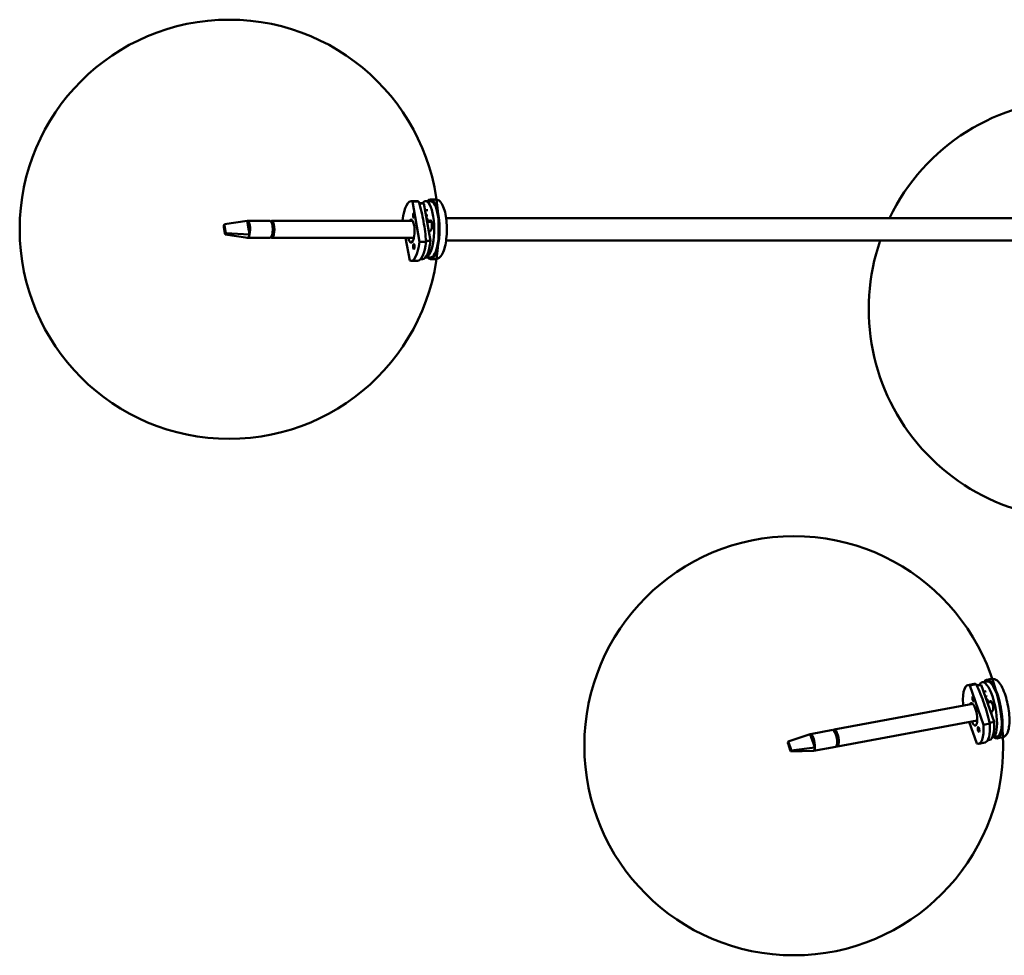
# Model space of a CAD drawing. Header units: millimetres. Extents: x 299 to 4712, y 776 to 3537.
# Tile 7 of 11: x 2582 to 3160, y 1199 to 1749. Entities that reach past the tile are written whole.
import ezdxf

# ---------------------------------------------------------------- set-up
doc = ezdxf.new("R2010")
doc.units = ezdxf.units.MM
doc.header["$LTSCALE"] = 18
doc.layers.add('Widoczne (ISO)', color=7, linetype='Continuous', lineweight=50)

msp = doc.modelspace()

# ---------------------------------------------------------------- linework, layer by layer
at = {"layer": 'Widoczne (ISO)', "linetype": 'Continuous', "lineweight": 50}
for p, q in [((2823.54, 1642.05), (2820.68, 1642.05)), ((2823.54, 1643.05), (2826.4, 1643.05)), ((2812.13, 1641.96), (2815.94, 1641.96)), ((2812.93, 1641.76), (2816.74, 1641.76)), ((2817.12, 1618.26), (2812.93, 1641.76)), ((2818.8, 1640.96), (2816.97, 1640.96)), ((2819.6, 1640.75), (2817.03, 1640.75)), ((2823.52, 1618.77), (2819.6, 1640.75)), ((2821.97, 1636.67), (2820.33, 1636.67)), ((2702.5, 1628.47), (2715.92, 1630.47)), ((2715.92, 1630.47), (2716.33, 1628.14)), ((2729.42, 1630.5), (2716.09, 1630.5)), ((2813.05, 1630.5), (2730.38, 1630.5)), ((2807.14, 1630.65), (2807.17, 1630.5)), ((2821.97, 1633.67), (2820.87, 1633.67)), ((2821.36, 1632.19), (2821.13, 1632.19)), ((2822.19, 1630.5), (2821.43, 1630.5)), ((2822.34, 1629.97), (2823.28, 1630.73)), ((2832.71, 1632), (3520.85, 1632)), ((2702.5, 1628.47), (2702.1, 1627.72)), ((2702.1, 1627.72), (2702.27, 1626.77)), ((2702.27, 1626.77), (2702.85, 1623.48)), ((2702.67, 1627.52), (2702.5, 1628.47)), ((2703.24, 1624.23), (2702.67, 1627.52)), ((2716.33, 1628.14), (2716.91, 1624.85)), ((2716.91, 1624.85), (2717.32, 1622.53)), ((2730.34, 1629.5), (2730.81, 1629.5)), ((2731.6, 1626.94), (2730.88, 1626.94)), ((2731.07, 1629.09), (2731.1, 1629.09)), ((2731.6, 1624.06), (2731.6, 1626.94)), ((2731.64, 1626.6), (2731.6, 1626.6)), ((2731.69, 1625.32), (2731.6, 1625.32)), ((2824.13, 1629.97), (2822.34, 1629.97)), ((2823.71, 1624.9), (2822.77, 1624.14)), ((2702.85, 1623.48), (2703.02, 1622.53)), ((2703.02, 1622.53), (2703.41, 1623.28)), ((2703.02, 1622.53), (2716.26, 1620.53)), ((2703.41, 1623.28), (2703.24, 1624.23)), ((2703.41, 1623.28), (2717.32, 1622.53)), ((2729.42, 1620.5), (2716.09, 1620.5)), ((2730.81, 1621.5), (2730.34, 1621.5)), ((2813.8, 1620.5), (2730.38, 1620.5)), ((2730.88, 1624.06), (2731.6, 1624.06)), ((2731.07, 1621.91), (2731.1, 1621.91)), ((2731.31, 1622.49), (2731.29, 1622.49)), ((2731.33, 1622.64), (2731.35, 1622.64)), ((2808.95, 1620.5), (2811.33, 1607.16)), ((2832.7, 1619), (3520.85, 1619)), ((2820.93, 1618.26), (2817.12, 1618.26)), ((2823.52, 1618.77), (2820.9, 1618.77)), ((2818.8, 1607.96), (2817.72, 1607.96)), ((2823.54, 1609.05), (2820.68, 1609.05)), ((2823.54, 1608.05), (2826.4, 1608.05)), ((2812.13, 1606.96), (2815.94, 1606.96)), ((3139.06, 1358.02), (3142.81, 1358.71)), ((3150.3, 1360.2), (3147.49, 1359.67)), ((3150.12, 1361.18), (3152.93, 1361.7)), ((3140.19, 1357.85), (3143.94, 1358.55)), ((3148.26, 1334.71), (3140.19, 1357.85)), ((3145.81, 1358.25), (3144.21, 1357.96)), ((3146.92, 1358.07), (3144.38, 1357.6)), ((3154.48, 1336.43), (3146.92, 1358.07)), ((3149.91, 1354.39), (3148.31, 1354.1)), ((3150.46, 1351.44), (3149.31, 1351.23)), ((3149.8, 1350.19), (3149.68, 1350.17)), ((3151.05, 1348.59), (3150.28, 1348.45)), ((3151.41, 1347.8), (3152.23, 1348.55)), ((3153.04, 1348.11), (3151.41, 1347.8)), ((3142.03, 1346.92), (3060.65, 1331.86)), ((3136.23, 1346.91), (3136.58, 1345.91)), ((3153.63, 1342.81), (3152.81, 1342.07)), ((3144.58, 1337.22), (3062.47, 1322.02)), ((3139.92, 1336.36), (3144.31, 1323.77)), ((3154.48, 1336.43), (3151.89, 1335.95)), ((3059.71, 1331.68), (3046.58, 1329.25)), ((3061.34, 1330.88), (3060.77, 1330.88)), ((3060.83, 1330.78), (3061.34, 1330.88)), ((3061.62, 1330.53), (3061.65, 1330.53)), ((3152.02, 1335.41), (3148.26, 1334.71)), ((3033.61, 1324.83), (3033.34, 1324.09)), ((3033.34, 1324.09), (3033.66, 1323.15)), ((3033.61, 1324.83), (3046.5, 1329.23)), ((3033.94, 1323.89), (3033.61, 1324.83)), ((3046.5, 1329.23), (3047.29, 1326.94)), ((3047.29, 1326.94), (3048.42, 1323.7)), ((3062.54, 1328.35), (3061.84, 1328.22)), ((3062.32, 1325.39), (3063.02, 1325.52)), ((3063.02, 1325.52), (3062.54, 1328.35)), ((3062.64, 1328.05), (3062.6, 1328.04)), ((3062.89, 1326.84), (3062.8, 1326.82)), ((3063.02, 1324.15), (3063, 1324.14)), ((3063.01, 1324.3), (3063.03, 1324.3)), ((3145.43, 1323.6), (3149.19, 1324.3)), ((3151.82, 1325.8), (3150.73, 1325.6)), ((3156.31, 1327.75), (3153.49, 1327.23)), ((3156.49, 1326.76), (3159.3, 1327.28)), ((3033.66, 1323.15), (3034.79, 1319.91)), ((3035.06, 1320.65), (3033.94, 1323.89)), ((3034.79, 1319.91), (3035.11, 1318.98)), ((3035.39, 1319.71), (3035.06, 1320.65)), ((3035.11, 1318.98), (3035.39, 1319.71)), ((3035.11, 1318.98), (3048.49, 1319.44)), ((3035.39, 1319.71), (3049.21, 1321.41)), ((3061.53, 1321.85), (3048.4, 1319.42)), ((3048.42, 1323.7), (3049.21, 1321.41)), ((3062.66, 1323), (3062.22, 1322.92)), ((3062.91, 1323.61), (3062.93, 1323.61))]:
    msp.add_line(p, q, dxfattribs=at)
for centre in [(2705.31, 1625.55), (3036.87, 1322.41)]:
    msp.add_circle(centre, 123, dxfattribs=at)
for start, end in [(25.68592, 154.31408), (160.86794, 343.55627)]:
    msp.add_arc((3203.84, 1578.69), 123, start, end, dxfattribs=at)
for centre, major_axis, ratio, start_param, end_param in [((2812.13, 1624.46), (0, 17.5), 0.304932, 6.132749, 7.492179), ((2820.68, 1625.55), (0, -16.5), 0.304932, 6.266561, 9.791032), ((2823.54, 1625.55), (0, 17.5), 0.304932, 2.8019, 6.622878), ((2823.54, 1625.55), (0, -16.5), 0.304932, 0, 3.141593), ((2815.94, 1624.46), (0, 17.5), 0.304932, 6.132749, 6.283185), ((2818.8, 1624.46), (0, 16.5), 0.304932, 6.122689, 6.283185), ((2716.09, 1625.5), (0, 5), 0.304932, 4.076708, 6.395267), ((2729.42, 1625.5), (0, 5), 0.304932, 3.141593, 6.283185), ((2730.38, 1625.5), (0, -5), 0.304932, 5.965548, 9.742415), ((2812.13, 1624.46), (0, 6.75), 0.304932, 2.19764, 6.745797), ((2820.68, 1625.55), (0, 7), 0.304932, 5.39591, 6.093284), ((2823.5, 1627.81), (0, 3), 0.304932, 3.382202, 6.523795), ((2730.38, 1625.5), (0, -4.3), 0.304932, 6.162093, 9.54587), ((2730.38, 1625.5), (0, 4.25), 0.304932, 5.05709, 5.938484), ((2730.85, 1625.5), (0, 3.8), 0.304932, 6.146994, 6.183269), ((2716.09, 1625.5), (0, -5), 0.304932, 6.079279, 6.395267), ((2716.09, 1625.5), (0, -5), 0.304932, 0.112082, 0.935116), ((2730.38, 1625.5), (0, -4.25), 0.304932, 0.344701, 1.226095), ((2730.85, 1625.5), (0, -3.8), 0.304932, 0.099916, 0.136191), ((2820.68, 1625.55), (0, -7), 0.304932, 1.248459, 1.368495), ((2812.13, 1624.46), (0, -17.5), 0.304932, 6.132749, 7.492179), ((2815.94, 1624.46), (0, -17.5), 0.304932, 0, 1.208994), ((2818.8, 1624.46), (0, -16.5), 0.304932, 0, 1.219054), ((3142.25, 1340.81), (-3.19, 17.21), 0.3003, 6.077207, 7.436637), ((3146, 1341.51), (-3.19, 17.21), 0.3003, 6.077207, 6.283185), ((3150.49, 1343.45), (3, -16.22), 0.3003, 6.257249, 9.791893), ((3153.3, 1343.97), (-3.19, 17.21), 0.3003, 2.8019, 6.622878), ((3153.3, 1343.97), (3, -16.22), 0.3003, 0, 3.141593), ((3148.81, 1342.03), (-3, 16.22), 0.3003, 6.067147, 6.283185), ((3142.25, 1340.81), (-1.23, 6.64), 0.3003, 2.196297, 6.743353), ((3150.49, 1343.45), (-1.27, 6.88), 0.3003, 5.340368, 6.086332), ((3152.93, 1345.68), (-0.55, 2.95), 0.3003, 3.326661, 6.468253), ((3150.49, 1343.45), (1.27, -6.88), 0.3003, 1.144327, 1.312953), ((3148.81, 1342.03), (3, -16.22), 0.3003, 0, 1.163512), ((3060.62, 1326.77), (-0.91, 4.92), 0.3003, 3.141593, 6.283185), ((3061.56, 1326.94), (0.91, -4.92), 0.3003, 5.959955, 9.748008), ((3061.56, 1326.94), (0.78, -4.23), 0.3003, 6.151789, 9.556174), ((3061.56, 1326.94), (0.77, -4.18), 0.3003, 1.859956, 2.74135), ((3062.03, 1327.03), (-0.69, 3.74), 0.3003, 6.156269, 6.191901), ((3142.25, 1340.81), (3.19, -17.21), 0.3003, 6.077207, 7.436637), ((3146, 1341.51), (3.19, -17.21), 0.3003, 0, 1.153452), ((3047.49, 1324.33), (-0.91, 4.92), 0.3003, 4.021167, 6.339725), ((3061.56, 1326.94), (0.77, -4.18), 0.3003, 0.289159, 1.170553), ((3047.49, 1324.33), (0.91, -4.92), 0.3003, 6.137009, 6.339725), ((3047.49, 1324.33), (0.91, -4.92), 0.3003, 0.05654, 0.879574), ((3062.03, 1327.03), (0.69, -3.74), 0.3003, 0.091284, 0.126916)]:
    msp.add_ellipse(centre, major_axis=major_axis, ratio=ratio, start_param=start_param, end_param=end_param, dxfattribs=at)
for centre, major_axis, ratio in [((2813.72, 1633.58), (0, -1.5), 0.304932), ((2813.75, 1615.4), (0, -1.5), 0.304932), ((3142.32, 1349.8), (0.27, -1.47), 0.3003), ((3145.36, 1331.89), (0.27, -1.47), 0.3003)]:
    msp.add_ellipse(centre, major_axis=major_axis, ratio=ratio, dxfattribs=at)
for points, knots in [([(2826.4, 1643.05), (2827, 1643.05), (2827.59, 1642.88), (2828.73, 1642.28), (2829.23, 1641.8), (2830.4, 1640.33), (2830.95, 1639.18), (2831.89, 1636.44), (2832.27, 1634.84), (2832.82, 1631.47), (2832.99, 1629.71), (2833.15, 1626.15), (2833.14, 1624.34), (2832.94, 1620.83), (2832.75, 1619.12), (2832.2, 1615.94), (2831.83, 1614.46), (2830.9, 1611.81), (2830.34, 1610.65), (2829.19, 1609.28), (2828.77, 1608.88), (2827.71, 1608.26), (2827.07, 1608.05), (2826.4, 1608.05)], [2.204304, 2.204304, 2.204304, 2.204304, 2.364968, 2.364968, 2.571162, 2.571162, 2.928143, 2.928143, 3.289989, 3.289989, 3.628114, 3.628114, 3.959994, 3.959994, 4.292185, 4.292185, 4.63144, 4.63144, 4.994322, 4.994322, 5.168451, 5.168451, 5.345896, 5.345896, 5.345896, 5.345896]), ([(2816.74, 1641.76), (2817.9, 1637.75), (2818.79, 1633.79), (2820.14, 1626.23), (2820.66, 1622.28), (2820.93, 1618.26)], [35.882115, 35.882115, 35.882115, 35.882115, 37.196513, 37.196513, 38.510912, 38.510912, 38.510912, 38.510912]), ([(3152.93, 1361.7), (3153.52, 1361.81), (3154.12, 1361.75), (3155.33, 1361.37), (3155.9, 1361), (3157.3, 1359.78), (3158.04, 1358.76), (3159.46, 1356.25), (3160.12, 1354.75), (3161.26, 1351.54), (3161.75, 1349.85), (3162.56, 1346.38), (3162.88, 1344.6), (3163.33, 1341.12), (3163.46, 1339.41), (3163.52, 1336.17), (3163.43, 1334.65), (3163.02, 1331.87), (3162.69, 1330.63), (3161.85, 1329.05), (3161.51, 1328.57), (3160.58, 1327.74), (3159.97, 1327.41), (3159.3, 1327.28)], [2.148762, 2.148762, 2.148762, 2.148762, 2.30688, 2.30688, 2.509981, 2.509981, 2.866477, 2.866477, 3.229094, 3.229094, 3.567243, 3.567243, 3.899024, 3.899024, 4.231027, 4.231027, 4.569916, 4.569916, 4.932225, 4.932225, 5.109582, 5.109582, 5.290355, 5.290355, 5.290355, 5.290355]), ([(3143.94, 1358.55), (3145.75, 1354.67), (3147.3, 1350.82), (3149.9, 1343.37), (3151.07, 1339.44), (3152.02, 1335.41)], [35.882115, 35.882115, 35.882115, 35.882115, 37.196513, 37.196513, 38.510912, 38.510912, 38.510912, 38.510912])]:
    msp.add_open_spline(points, degree=3, knots=knots, dxfattribs=at)

doc.saveas('drawing.dxf')
